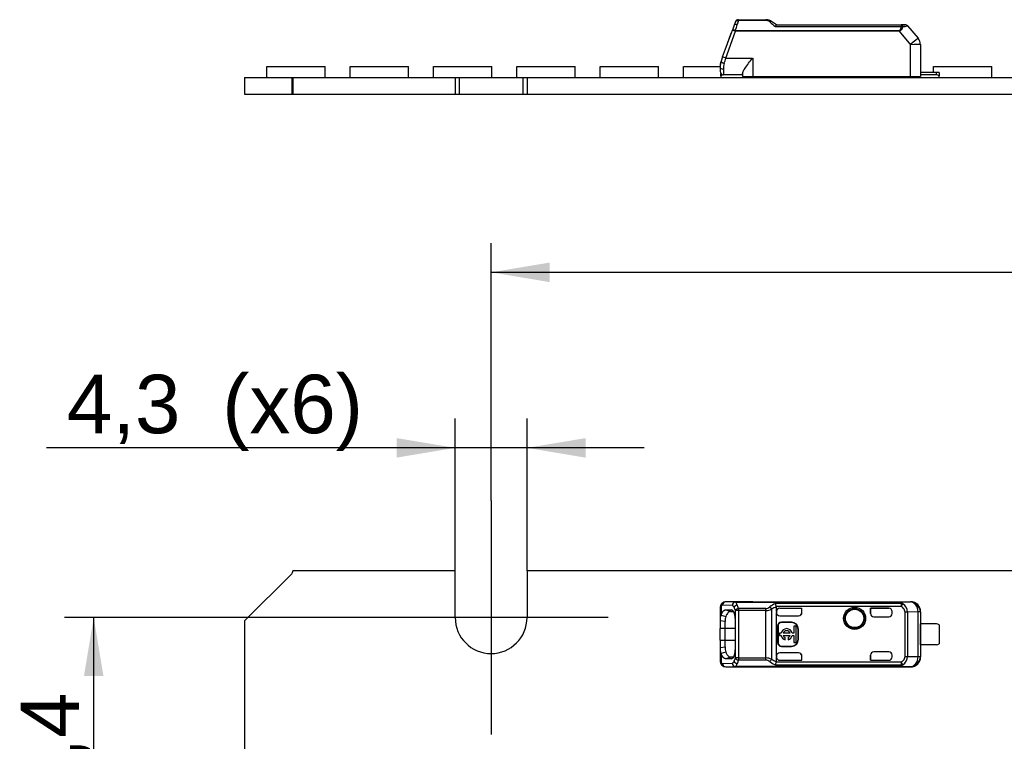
# Model space of a CAD drawing. Header units: millimetres. Extents: x 7 to 819, y 15 to 587.
# Tile 9 of 28: x 125 to 184, y 437 to 480. Entities that reach past the tile are written whole.
import ezdxf
from ezdxf.enums import TextEntityAlignment as Align
from ezdxf.lldxf.tags import DXFTag

# ---------------------------------------------------------------- set-up
doc = ezdxf.new("R2010")
doc.units = ezdxf.units.MM
doc.layers.add('Default', color=7, linetype='Continuous')
doc.layers.add('LINLED_560X24MM_', color=7, linetype='Continuous')
doc.styles.add('SEACAD_Arial', font='arial.ttf')
tags = doc.linetypes.add('CENTER2', pattern=[28.575, 19.05, -3.175, 3.175, -3.175]).pattern_tags.tags
tags[10:11] = [DXFTag(74, 4), DXFTag(75, 0), DXFTag(340, '0'), DXFTag(46, 0.0), DXFTag(50, 0.0), DXFTag(44, 0.0), DXFTag(45, 0.0)]
tags[8:9] = [DXFTag(74, 4), DXFTag(75, 0), DXFTag(340, '0'), DXFTag(46, 0.0), DXFTag(50, 0.0), DXFTag(44, 0.0), DXFTag(45, 0.0)]
tags[6:7] = [DXFTag(74, 4), DXFTag(75, 0), DXFTag(340, '0'), DXFTag(46, 0.0), DXFTag(50, 0.0), DXFTag(44, 0.0), DXFTag(45, 0.0)]
tags[4:5] = [DXFTag(74, 4), DXFTag(75, 0), DXFTag(340, '0'), DXFTag(46, 0.0), DXFTag(50, 0.0), DXFTag(44, 0.0), DXFTag(45, 0.0)]
doc.dimstyles.new('ISO', dxfattribs={"dimtxt": 3.5, "dimasz": 3.5, "dimexe": 1.75, "dimexo": 0, "dimgap": 0.875, "dimtad": 1, "dimtxsty": 'SEACAD_Arial', "dimblk1": '_SE_FILLED', "dimblk2": '_SE_FILLED', "dimsah": 1, "dimcen": 1.75, "dimadec": 0, "dimazin": 0, "dimtfac": 0.5, "dimtdec": 3, "dimtmove": 0, "dimatfit": 3, "dimfxl": 1, "dimarcsym": 0})

# ---------------------------------------------------------------- blocks, each defined once
blk = doc.blocks.new('SEANNOT_GROUP')
at = {"layer": 'Default', "color": 7, "linetype": 'CENTER2'}
for p, q in [((153.492, 451.125), (153.492, 437.125)), ((160.492, 444.125), (146.492, 444.125))]:
    blk.add_line(p, q, dxfattribs=at)
blk = doc.blocks.new('SE1')
at = {"layer": 'LINLED_560X24MM_', "color": 7, "linetype": 'Continuous'}
for p, q in [((141.565, 446.748), (138.742, 443.925)), ((151.342, 446.925), (141.638, 446.925)), ((151.342, 444.125), (151.342, 446.925)), ((276.342, 446.925), (155.642, 446.925)), ((155.642, 446.925), (155.642, 444.125)), ((167.252, 444.825), (167.252, 444.271)), ((167.928, 444.852), (167.346, 444.866)), ((168.116, 445.052), (167.534, 445.065)), ((169.141, 445.065), (167.534, 445.065)), ((168.116, 445.052), (168.116, 445.046)), ((168.116, 445.052), (177.904, 445.052)), ((168.116, 445.046), (177.904, 445.046)), ((169.142, 445.075), (169.142, 445.065)), ((169.142, 445.075), (178.588, 445.075)), ((178.032, 444.961), (170.498, 444.961)), ((178.032, 444.781), (170.557, 444.781)), ((170.559, 444.481), (170.559, 444.763)), ((178.576, 445.059), (177.904, 445.052)), ((177.904, 445.046), (177.904, 445.052)), ((178.032, 444.961), (178.032, 444.781)), ((178.032, 444.781), (178.118, 444.947)), ((178.578, 445.059), (178.588, 445.075)), ((167.192, 444.669), (167.192, 443.922)), ((167.252, 444.27), (167.534, 444.197)), ((167.537, 444.59), (167.865, 444.588)), ((167.537, 444.59), (167.82, 444.488)), ((167.82, 444.488), (167.986, 444.487)), ((167.939, 444.561), (167.865, 444.588)), ((168.108, 441.71), (168.108, 444.541)), ((168.296, 444.541), (168.108, 444.541)), ((169.936, 444.667), (168.296, 444.667)), ((168.296, 444.667), (168.296, 444.541)), ((169.936, 444.541), (168.296, 444.541)), ((168.296, 444.541), (168.296, 441.71)), ((169.936, 444.541), (169.936, 444.667)), ((169.936, 441.709), (169.936, 444.541)), ((170.276, 444.618), (170.276, 441.632)), ((170.559, 444.481), (170.559, 444.435)), ((170.559, 441.815), (170.559, 444.435)), ((170.759, 444.681), (172.092, 444.681)), ((170.759, 444.681), (170.759, 444.68)), ((170.759, 444.68), (172.089, 444.68)), ((170.759, 444.235), (171.892, 444.235)), ((172.092, 444.681), (172.089, 444.68)), ((172.089, 444.43), (172.089, 444.68)), ((172.089, 444.43), (172.092, 444.435)), ((172.092, 444.435), (172.092, 444.681)), ((176.192, 444.681), (176.192, 444.375)), ((177.292, 444.681), (176.192, 444.681)), ((176.192, 444.681), (176.195, 444.68)), ((176.192, 444.375), (176.195, 444.375)), ((176.195, 444.375), (176.195, 444.68)), ((176.195, 444.68), (177.292, 444.68)), ((176.392, 444.175), (177.292, 444.175)), ((177.292, 444.68), (177.292, 444.681)), ((177.492, 444.375), (177.492, 444.481)), ((178.26, 441.798), (178.26, 444.452)), ((178.413, 444.452), (178.26, 444.452)), ((179.035, 444.459), (178.413, 444.452)), ((178.413, 444.452), (178.413, 441.798)), ((179.175, 444.459), (179.035, 444.459)), ((179.035, 441.792), (179.035, 444.459)), ((179.192, 444.475), (179.175, 444.459)), ((179.175, 444.459), (179.175, 441.792)), ((179.192, 444.475), (179.192, 443.75)), ((138.742, 443.925), (138.742, 425.925)), ((167.492, 443.881), (167.192, 443.922)), ((167.192, 443.922), (167.192, 443.475)), ((167.492, 443.475), (167.492, 443.881)), ((168.088, 443.975), (168.088, 442.275)), ((170.659, 443.625), (170.632, 443.625)), ((170.632, 443.625), (170.632, 442.625)), ((170.659, 443.625), (170.659, 442.625)), ((170.859, 443.852), (170.859, 443.825)), ((171.459, 443.852), (170.859, 443.852)), ((171.459, 443.825), (170.859, 443.825)), ((171.459, 443.825), (171.459, 443.852)), ((171.74, 443.619), (171.607, 443.619)), ((171.607, 443.619), (171.607, 443.191)), ((171.74, 442.631), (171.74, 443.619)), ((179.19, 442.5), (179.19, 443.75)), ((180.142, 443.75), (179.19, 443.75)), ((180.292, 443.7), (180.292, 442.55)), ((167.492, 443.475), (167.192, 443.475)), ((167.192, 442.775), (167.192, 443.475)), ((168.088, 443.475), (167.492, 443.475)), ((167.492, 442.775), (167.492, 443.475)), ((170.843, 443.191), (170.74, 443.191)), ((170.74, 443.191), (170.74, 443.059)), ((170.74, 443.059), (170.843, 443.059)), ((171.38, 443.191), (170.967, 443.191)), ((170.967, 443.059), (171.38, 443.059)), ((171.607, 443.191), (171.505, 443.191)), ((171.505, 443.059), (171.607, 443.059)), ((171.607, 443.059), (171.607, 442.631)), ((171.885, 443.425), (171.859, 443.425)), ((171.859, 442.825), (171.859, 443.425)), ((171.885, 442.825), (171.885, 443.425)), ((167.192, 442.775), (167.492, 442.775)), ((167.192, 442.775), (167.192, 442.328)), ((167.492, 442.775), (168.088, 442.775)), ((167.492, 442.369), (167.492, 442.775)), ((170.632, 442.625), (170.659, 442.625)), ((170.859, 442.425), (170.859, 442.399)), ((170.859, 442.425), (171.459, 442.425)), ((170.859, 442.399), (171.459, 442.399)), ((171.091, 442.798), (171.091, 442.925)), ((171.257, 442.925), (171.257, 442.798)), ((171.459, 442.399), (171.459, 442.425)), ((171.607, 442.631), (171.74, 442.631)), ((171.859, 442.825), (171.885, 442.825)), ((180.142, 442.5), (179.19, 442.5)), ((179.192, 442.5), (179.192, 441.775)), ((167.192, 442.328), (167.492, 442.369)), ((167.192, 442.329), (167.192, 441.581)), ((167.534, 442.054), (167.252, 441.981)), ((167.252, 441.98), (167.252, 441.425)), ((170.559, 441.815), (170.559, 441.77)), ((171.892, 442.015), (170.759, 442.015)), ((172.089, 441.57), (172.089, 441.824)), ((172.092, 441.815), (172.089, 441.824)), ((172.092, 441.57), (172.092, 441.815)), ((176.195, 441.875), (176.192, 441.875)), ((176.192, 441.875), (176.192, 441.57)), ((176.195, 441.57), (176.195, 441.875)), ((177.292, 442.075), (176.392, 442.075)), ((177.492, 441.77), (177.492, 441.875)), ((167.346, 441.385), (167.928, 441.399)), ((167.866, 441.663), (167.537, 441.66)), ((167.82, 441.762), (167.538, 441.66)), ((167.988, 441.764), (167.82, 441.762)), ((167.865, 441.663), (167.92, 441.682)), ((168.296, 441.71), (168.108, 441.71)), ((168.296, 441.71), (168.296, 441.584)), ((168.296, 441.709), (169.936, 441.709)), ((169.936, 441.584), (168.296, 441.584)), ((170.499, 441.29), (178.032, 441.29)), ((170.559, 441.487), (170.557, 441.469)), ((170.557, 441.469), (178.032, 441.469)), ((170.559, 441.487), (170.559, 441.77)), ((170.759, 441.57), (172.089, 441.57)), ((170.759, 441.57), (170.759, 441.57)), ((170.759, 441.57), (172.092, 441.57)), ((172.092, 441.57), (172.089, 441.57)), ((176.192, 441.57), (176.195, 441.57)), ((176.192, 441.57), (177.292, 441.57)), ((176.195, 441.57), (177.292, 441.57)), ((177.292, 441.57), (177.292, 441.57)), ((178.032, 441.469), (178.032, 441.29)), ((178.118, 441.304), (178.032, 441.469)), ((178.26, 441.798), (178.413, 441.798)), ((178.413, 441.798), (179.035, 441.792)), ((179.035, 441.792), (179.175, 441.792)), ((179.175, 441.792), (179.192, 441.775)), ((167.534, 441.185), (168.116, 441.199)), ((167.534, 441.185), (169.141, 441.185)), ((168.116, 441.204), (168.116, 441.199)), ((168.116, 441.204), (177.904, 441.204)), ((177.904, 441.199), (168.116, 441.199)), ((169.142, 441.185), (169.142, 441.175)), ((169.142, 441.175), (178.588, 441.175)), ((177.904, 441.199), (177.904, 441.204)), ((177.904, 441.199), (178.576, 441.192)), ((178.588, 441.175), (178.578, 441.192))]:
    blk.add_line(p, q, dxfattribs=at)
for radius in [0.657, 0.586, 0.552, 0.55]:
    blk.add_circle((175.242, 444.075), radius, dxfattribs=at)
for centre, radius, start, end in [((141.388, 446.925), 0.25, 315, 360), ((167.418, 444.849), 0.167, 132.13139, 188.16087), ((167.536, 444.732), 0.333, 89.16727, 133.98325), ((167.541, 444.871), 0.195, 92.0033, 181.51183), ((168.134, 444.84), 0.207, 95.14805, 176.89204), ((167.724, 444.572), 0.346, 26.17125, 53.85882), ((168.281, 444.636), 0.262, 102.95331, 160.27941), ((167.842, 444.744), 0.408, 21.24148, 47.86101), ((167.04, 444.38), 1.288, 12.85987, 23.40718), ((169.916, 445.034), 0.368, 273.1487, 312.17974), ((170.989, 443.753), 1.303, 112.115, 129.33242), ((171.044, 443.465), 1.386, 110.51311, 123.67494), ((170.088, 444.726), 0.473, 6.78592, 29.79899), ((178.041, 444.747), 0.213, 68.96315, 92.44927), ((177.83, 444.439), 0.583, 1.24518, 60.41511), ((178.575, 444.459), 0.6, 0.00436, 89.8384), ((167.923, 443.976), 0.733, 156.21905, 184.19615), ((168.606, 443.892), 1.114, 164.12524, 180.58266), ((167.209, 444.287), 0.934, 15.76223, 27.93192), ((168.326, 444.419), 0.249, 96.82978, 150.72481), ((169.926, 445.37), 0.829, 270.69368, 294.97104), ((177.292, 444.375), 0.2, 270, 0), ((153.492, 444.125), 2.15, 180, 0), ((170.859, 443.625), 0.226, 90, 180), ((170.859, 443.625), 0.2, 90, 180), ((171.459, 443.425), 0.426, 0, 90), ((171.459, 443.425), 0.4, 0, 90), ((180.142, 443.5), 0.25, 53.1301, 90), ((171.174, 443.125), 0.337, 11.32726, 168.67274), ((171.174, 443.125), 0.337, 191.32726, 255.79581), ((171.174, 443.125), 0.217, 17.78466, 162.21534), ((171.174, 443.125), 0.217, 197.78466, 247.56802), ((171.174, 443.125), 0.337, 284.20419, 348.67274), ((171.174, 443.125), 0.217, 292.43198, 342.21534), ((170.859, 442.625), 0.226, 180, 270), ((170.859, 442.625), 0.2, 180, 270), ((171.459, 442.825), 0.4, 270, 0), ((171.459, 442.825), 0.426, 270, 0), ((180.142, 442.75), 0.25, 270, 306.8699), ((167.921, 442.275), 0.731, 175.77317, 203.78079), ((168.469, 442.34), 0.978, 178.26847, 197.0288), ((177.292, 441.875), 0.2, 0, 90), ((167.536, 441.518), 0.333, 226.04361, 270.82722), ((167.541, 441.38), 0.195, 178.48003, 268.00094), ((167.724, 441.678), 0.346, 306.12971, 333.83769), ((168.134, 441.41), 0.207, 183.11467, 264.83661), ((167.209, 441.963), 0.934, 332.08167, 344.248), ((168.281, 441.614), 0.262, 199.73277, 257.04525), ((168.326, 441.831), 0.249, 209.26442, 263.18168), ((167.842, 441.507), 0.409, 312.16044, 338.76026), ((167.037, 441.872), 1.292, 336.61297, 347.13043), ((88.479, 441.67), 81.457, 359.93915, 0.02756), ((169.925, 440.875), 0.835, 65.11375, 89.21962), ((169.917, 441.22), 0.364, 47.61196, 87.05905), ((169.901, 441.813), 0.416, 308.94014, 334.24073), ((170.976, 442.479), 1.282, 230.58348, 248.14167), ((171.061, 442.817), 1.421, 236.48938, 249.32012), ((169.727, 441.639), 0.848, 335.66442, 348.41958), ((178.041, 441.503), 0.213, 267.55047, 291.03534), ((177.832, 441.81), 0.581, 299.46932, 358.87181), ((178.575, 441.792), 0.6, 270.167, 359.99564)]:
    blk.add_arc(centre, radius, start, end, dxfattribs=at)
for centre, major_axis, ratio, start_param, end_param in [((167.344, 443.965), (0, -0.9), 0.34204, 3.132977, 3.443088), ((168.116, 444.852), (-0.005, -0.2), 0.939661, 3.16702, 4.734915), ((169.142, 444.475), (0, -0.6), 0.999962, 3.141593, 3.321417), ((178.575, 444.459), (0.006, -0.6), 0.766027, 1.56283, 3.125796), ((178.592, 444.475), (-0.424, -0.424), 0.999924, 2.356233, 3.933355), ((167.392, 444.669), (-0.2, 0), 0.754543, 6.092026, 6.283031), ((170.759, 444.481), (0, -0.2), 0.999994, 3.140535, 4.712389), ((170.759, 444.48), (0, -0.2), 0.999994, 3.140004, 4.712389), ((170.759, 444.435), (0, -0.2), 0.999848, 4.712389, 6.283185), ((171.892, 444.435), (-0.141, -0.141), 0.999695, 0.785246, 2.356347), ((171.889, 444.433), (-0.141, -0.141), 0.999695, 1.570796, 2.343651), ((176.392, 444.375), (0.2, 0), 0.999848, 3.141593, 4.712389), ((176.395, 444.375), (0.2, 0), 0.999848, 3.141593, 4.712389), ((177.292, 444.481), (0, -0.2), 0.999994, 1.570796, 3.141593), ((177.292, 444.48), (0, -0.2), 0.999994, 1.570796, 3.141593), ((170.759, 441.815), (0, 0.2), 0.999848, 0, 1.570796), ((171.892, 441.815), (-0.141, 0.141), 0.999695, 3.926839, 5.497939), ((171.889, 441.818), (-0.141, 0.141), 0.999695, 3.9588, 4.712389), ((176.392, 441.875), (0.2, 0), 0.999848, 1.570796, 3.141593), ((176.395, 441.875), (0.2, 0), 0.999848, 1.570796, 3.141593), ((167.392, 441.581), (0.2, 0), 0.754543, 3.141566, 3.269979), ((167.44, 441.425), (0.134, 0.148), 0.8975, 2.254603, 3.141227), ((167.344, 442.287), (0.001, 0.902), 0.342128, 2.840741, 3.150375), ((168.116, 441.399), (0.005, -0.2), 0.939661, 4.689876, 6.257716), ((170.759, 441.77), (0, 0.2), 0.999994, 1.570796, 3.141593), ((170.759, 441.77), (0, 0.2), 0.999994, 1.570796, 3.141593), ((177.292, 441.77), (0, 0.2), 0.999994, 3.141593, 4.712389), ((177.292, 441.77), (0, 0.2), 0.999994, 3.141593, 4.712389), ((178.575, 441.792), (-0.006, -0.6), 0.766027, 0.015856, 1.578763), ((178.592, 441.775), (-0.424, 0.424), 0.999924, 2.349833, 3.926953), ((169.142, 441.775), (0, -0.6), 0.999962, 6.103357, 6.283185)]:
    blk.add_ellipse(centre, major_axis=major_axis, ratio=ratio, start_param=start_param, end_param=end_param, dxfattribs=at)
for points, degree, knots in [([(167.252, 444.825), (167.244, 444.818), (167.228, 444.805), (167.211, 444.778), (167.2, 444.747), (167.193, 444.711), (167.192, 444.683), (167.192, 444.669)], 3, [0, 0, 0, 0, 0.20636, 0.408491, 0.607418, 0.804218, 1, 1, 1, 1]), ([(167.308, 444.975), (167.289, 444.955), (167.255, 444.92), (167.218, 444.848), (167.207, 444.797), (167.202, 444.767)], 3, [0, 0, 0, 0, 0.222364, 0.4647431, 0.7741621, 0.7741621, 0.7741621, 0.7741621]), ([(177.904, 445.052), (177.919, 445.051), (177.947, 445.051), (177.984, 445.046), (178.017, 445.038), (178.052, 445.024), (178.088, 444.997), (178.107, 444.965), (178.118, 444.947)], 3, [0, 0, 0, 0, 0.120723, 0.235221, 0.34634, 0.457185, 0.682198, 1, 1, 1, 1]), ([(178.032, 444.961), (178.03, 444.972), (178.026, 444.994), (178.01, 445.017), (177.985, 445.033), (177.95, 445.043), (177.919, 445.045), (177.904, 445.046)], 3, [0, 0, 0, 0, 0.272042, 0.497908, 0.684926, 0.845835, 1, 1, 1, 1]), ([(167.82, 444.488), (167.82, 444.488), (167.792, 444.488), (167.739, 444.475), (167.664, 444.416), (167.596, 444.325), (167.555, 444.239), (167.534, 444.197)], 3, [0, 0, 0, 0, 0.000046, 0.262507, 0.516593, 0.762391, 1, 1, 1, 1]), ([(167.865, 444.588), (167.958, 444.58), (168.023, 444.405), (168.088, 444.23), (168.088, 443.975)], 2, [0, 0, 0, 0.5, 0.5, 1, 1, 1]), ([(167.537, 441.66), (167.458, 441.659), (167.382, 441.744), (167.308, 441.827), (167.252, 441.98)], 2, [0, 0, 0, 0.5, 0.5, 1, 1, 1]), ([(167.534, 442.054), (167.544, 442.032), (167.565, 441.987), (167.599, 441.928), (167.637, 441.874), (167.677, 441.827), (167.722, 441.791), (167.769, 441.767), (167.803, 441.764), (167.82, 441.762)], 3, [0, 0, 0, 0, 0.117572, 0.243562, 0.37798, 0.520832, 0.672119, 0.831843, 1, 1, 1, 1]), ([(168.088, 442.275), (168.086, 442.023), (168.023, 441.845), (167.96, 441.666), (167.866, 441.662)], 2, [0, 0, 0, 0.5, 0.5, 1, 1, 1]), ([(167.192, 441.581), (167.193, 441.564), (167.194, 441.529), (167.204, 441.487), (167.222, 441.451), (167.242, 441.434), (167.252, 441.425)], 3, [0, 0, 0, 0, 0.244652, 0.491458, 0.742562, 1, 1, 1, 1]), ([(167.202, 441.483), (167.207, 441.453), (167.219, 441.401), (167.252, 441.336), (167.279, 441.305), (167.291, 441.293)], 3, [0.2425454, 0.2425454, 0.2425454, 0.2425454, 0.5367614, 0.7793439, 0.9318102, 0.9318102, 0.9318102, 0.9318102]), ([(178.118, 441.304), (178.11, 441.29), (178.097, 441.266), (178.071, 441.24), (178.039, 441.219), (177.986, 441.202), (177.932, 441.2), (177.904, 441.199)], 3, [0, 0, 0, 0, 0.225106, 0.406821, 0.546306, 0.765172, 1, 1, 1, 1]), ([(177.904, 441.204), (177.915, 441.205), (177.936, 441.206), (177.964, 441.212), (177.987, 441.219), (178.005, 441.23), (178.019, 441.245), (178.028, 441.265), (178.031, 441.281), (178.032, 441.29)], 3, [0, 0, 0, 0, 0.110474, 0.221192, 0.340028, 0.473427, 0.625996, 0.800833, 1, 1, 1, 1])]:
    blk.add_open_spline(points, degree=degree, knots=knots, dxfattribs=at)
blk.add_rational_spline([(170.163, 444.761), (170.209, 444.727), (170.25, 444.676), (170.276, 444.618)], [1.03323215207, 0.973772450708, 0.994102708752, 1.0942229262], degree=3, dxfattribs=at)
for points, degree in [([(170.557, 444.781), (170.558, 444.779), (170.558, 444.775), (170.559, 444.769), (170.559, 444.765), (170.559, 444.763)], 3), ([(178.26, 444.452), (178.259, 444.496), (178.241, 444.578), (178.161, 444.695), (178.08, 444.755), (178.032, 444.781)], 3), ([(167.252, 444.271), (167.369, 444.59), (167.537, 444.59)], 2), ([(178.032, 441.469), (178.08, 441.495), (178.161, 441.555), (178.241, 441.672), (178.259, 441.755), (178.26, 441.798)], 3)]:
    blk.add_open_spline(points, degree=degree, dxfattribs=at)
blk = doc.blocks.new('SE2')
at = {"layer": 'LINLED_560X24MM_', "color": 7, "linetype": 'Continuous'}
for p, q in [((168.035, 479.55), (167.928, 479.257)), ((168.108, 479.752), (168.035, 479.55)), ((168.296, 479.84), (168.222, 479.593)), ((168.296, 479.884), (169.936, 479.884)), ((168.296, 479.884), (168.296, 479.84)), ((169.936, 479.84), (168.296, 479.84)), ((169.936, 479.84), (169.936, 479.884)), ((170.559, 479.584), (170.276, 479.778)), ((170.557, 479.584), (178.032, 479.584)), ((178.032, 479.584), (178.26, 479.584)), ((178.032, 479.584), (178.032, 479.473)), ((178.255, 479.584), (178.036, 479.584)), ((178.413, 479.513), (179.035, 478.771)), ((167.346, 477.659), (167.928, 479.257)), ((167.534, 477.593), (168.116, 479.191)), ((167.537, 478.183), (167.865, 479.085)), ((168.116, 479.234), (168.116, 479.191)), ((168.116, 479.234), (177.904, 479.234)), ((177.904, 479.191), (168.116, 479.191)), ((170.499, 479.473), (178.032, 479.473)), ((177.904, 479.191), (177.904, 479.234)), ((177.904, 479.191), (178.576, 478.39)), ((178.588, 476.484), (178.578, 478.391)), ((179.175, 478.391), (179.192, 476.484)), ((167.346, 477.659), (167.252, 477.401)), ((167.534, 477.593), (169.141, 477.593)), ((169.142, 477.592), (169.142, 476.484)), ((140.075, 477.084), (143.575, 477.084)), ((140.075, 476.434), (140.075, 477.084)), ((143.575, 476.434), (143.575, 477.084)), ((145.06, 477.084), (148.56, 477.084)), ((145.06, 476.434), (145.06, 477.084)), ((148.56, 476.434), (148.56, 477.084)), ((150.045, 477.084), (153.545, 477.084)), ((150.045, 476.434), (150.045, 477.084)), ((153.545, 476.434), (153.545, 477.084)), ((155.03, 477.084), (158.53, 477.084)), ((155.03, 476.434), (155.03, 477.084)), ((158.53, 476.434), (158.53, 477.084)), ((160.015, 477.084), (163.515, 477.084)), ((160.015, 476.434), (160.015, 477.084)), ((163.515, 476.434), (163.515, 477.084)), ((165, 477.084), (167.193, 477.084)), ((165, 476.434), (165, 477.084)), ((167.192, 477.059), (167.192, 476.784)), ((167.242, 476.534), (167.242, 476.652)), ((167.392, 476.928), (167.392, 476.584)), ((168.542, 476.584), (167.392, 476.584)), ((168.542, 476.671), (168.542, 476.484)), ((180.142, 476.734), (179.19, 476.734)), ((180.142, 476.584), (179.191, 476.584)), ((179.955, 477.084), (183.455, 477.084)), ((179.955, 476.734), (179.955, 477.084)), ((180.142, 476.584), (180.142, 476.734)), ((180.292, 476.734), (180.142, 476.734)), ((180.292, 476.734), (180.292, 476.534)), ((183.455, 476.434), (183.455, 477.084)), ((138.742, 476.434), (138.742, 475.434)), ((138.742, 476.434), (141.565, 476.434)), ((141.565, 476.434), (141.565, 475.434)), ((141.565, 476.434), (141.638, 476.434)), ((141.638, 476.434), (141.638, 475.434)), ((141.638, 476.434), (151.342, 476.434)), ((151.342, 476.434), (151.342, 475.434)), ((151.342, 476.434), (151.592, 476.434)), ((151.592, 476.434), (151.592, 475.434)), ((151.592, 476.434), (155.392, 476.434)), ((155.392, 476.434), (155.392, 475.434)), ((155.392, 476.434), (155.642, 476.434)), ((155.642, 476.434), (155.642, 475.434)), ((155.642, 476.434), (276.342, 476.434)), ((167.242, 476.534), (167.242, 476.434)), ((168.542, 476.484), (169.142, 476.484)), ((168.942, 476.434), (168.942, 476.484)), ((169.142, 476.484), (178.588, 476.484)), ((169.592, 476.434), (169.542, 476.484)), ((169.671, 476.484), (169.671, 476.434)), ((170.495, 476.484), (170.5, 476.471)), ((173.485, 476.434), (173.485, 476.484)), ((174.97, 476.434), (174.97, 476.484)), ((178.242, 476.484), (178.242, 476.434)), ((178.588, 476.484), (179.192, 476.484)), ((180.292, 476.434), (180.292, 476.534)), ((138.742, 475.434), (141.565, 475.434)), ((141.565, 475.434), (141.638, 475.434)), ((141.638, 475.434), (151.342, 475.434)), ((151.342, 475.434), (151.592, 475.434)), ((151.592, 475.434), (155.392, 475.434)), ((155.392, 475.434), (155.642, 475.434)), ((155.642, 475.434), (276.342, 475.434))]:
    blk.add_line(p, q, dxfattribs=at)
for centre, radius, start, end in [((168.296, 479.684), 0.2, 90, 159.92815), ((58.338, 512.088), 114.588, 343.33885, 343.52574), ((169.936, 479.285), 0.599, 71.04492, 90.03494), ((169.932, 479.487), 0.353, 49.12388, 89.29242), ((169.953, 479.326), 0.555, 55.37796, 71.3317), ((184.066, 496.088), 21.451, 229.59573, 230.76636), ((177.123, 485.593), 6.216, 279.21123, 281.92497), ((178.26, 479.384), 0.2, 40.00015, 90.00001), ((178.255, 479.387), 0.196, 39.33532, 82.53976), ((177.123, 485.593), 6.216, 281.92497, 281.9788), ((177.998, 479.043), 0.431, 73.93431, 85.52994), ((178.575, 478.385), 0.6, 0.5, 40), ((168.192, 477.059), 1, 160.01368, 179.98397), ((168.352, 477.02), 1.161, 161.34057, 178.37949), ((165.378, 471.81), 6.172, 69.55072, 71.40328), ((168.635, 476.927), 1.243, 163.97974, 179.95419), ((144.984, 483.992), 23.441, 343.33585, 344.15791), ((167.392, 476.784), 0.2, 180, 269.9999), ((167.392, 476.334), 0.25, 90, 126.8699), ((180.142, 476.334), 0.25, 53.1301, 90), ((170.292, 477.034), 0.6, 270, 290.29638), ((170.292, 477.034), 0.6, 290.29647, 293.55646), ((178.242, 477.034), 0.6, 246.44354, 270)]:
    blk.add_arc(centre, radius, start, end, dxfattribs=at)
for centre, major_axis, ratio, start_param, end_param in [((178.032, 479.384), (0, -0.2), 0.460757, 1.946347, 3.141593), ((168.116, 479.189), (0.188, -0.068), 0.0082, 1.573739, 3.141593), ((178.575, 478.385), (-0.46, -0.386), 0.006685, 3.141593, 4.704499), ((178.575, 478.385), (0.6, 0.005), 0.008726, 0, 1.567882), ((167.44, 477.333), (-0.188, 0.068), 0.296455, 0.000052, 1.678492), ((167.392, 477.059), (0.2, 0), 0.65625, 3.141566, 4.71239)]:
    blk.add_ellipse(centre, major_axis=major_axis, ratio=ratio, start_param=start_param, end_param=end_param, dxfattribs=at)
for points in [[(168.222, 479.593), (168.141, 479.61), (168.05, 479.591), (168.035, 479.55)], [(170.276, 479.778), (170.252, 479.795), (170.206, 479.783), (170.163, 479.754)], [(170.557, 479.584), (170.538, 479.584), (170.519, 479.539), (170.499, 479.473)], [(178.283, 479.581), (178.283, 479.582), (178.28, 479.583), (178.272, 479.584)]]:
    blk.add_open_spline(points, degree=3, dxfattribs=at)
for points, knots in [([(168.108, 479.752), (168.119, 479.783), (168.144, 479.809), (168.212, 479.84), (168.254, 479.846), (168.296, 479.84)], [0, 0, 0, 0, 0.5, 0.5, 1, 1, 1, 1]), ([(168.116, 479.234), (168.068, 479.248), (168.021, 479.258), (167.952, 479.267), (167.931, 479.266), (167.928, 479.257)], [0, 0, 0, 0, 0.5, 0.5, 1, 1, 1, 1]), ([(177.904, 479.234), (177.915, 479.238), (177.936, 479.244), (177.964, 479.265), (177.987, 479.293), (178.005, 479.329), (178.019, 479.371), (178.028, 479.42), (178.031, 479.455), (178.032, 479.473)], [0, 0, 0, 0, 0.110474, 0.221192, 0.340028, 0.473427, 0.625996, 0.800833, 1, 1, 1, 1]), ([(178.118, 479.457), (178.1, 479.397), (178.074, 479.313), (177.986, 479.222), (177.932, 479.201), (177.904, 479.191)], [0, 0, 0, 0, 0.545028, 0.76451, 1, 1, 1, 1]), ([(168.542, 476.671), (168.542, 476.702), (168.555, 476.742), (168.575, 476.787), (168.601, 476.843), (168.64, 476.908), (168.685, 476.976), (168.748, 477.071), (168.823, 477.175), (168.902, 477.28), (168.978, 477.381), (169.058, 477.485), (169.138, 477.588), (169.139, 477.589), (169.14, 477.59), (169.141, 477.592)], [0, 0, 0, 0, 0.173899, 0.173899, 0.173899, 0.392977, 0.392977, 0.392977, 0.700946, 0.700946, 0.700946, 0.996346, 0.996346, 0.996346, 1, 1, 1, 1])]:
    blk.add_open_spline(points, degree=3, knots=knots, dxfattribs=at)
blk.add_rational_spline([(170.266, 479.784), (170.27, 479.782), (170.273, 479.781), (170.276, 479.778)], [1.05999781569, 1.07012431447, 1.08153268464, 1.0942229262], degree=3, dxfattribs=at)
blk = doc.blocks.new('DMBLK7')
at = {"layer": 'Default', "linetype": 'Continuous'}
for points in [[(156.992, 465.358), (153.492, 464.775), (156.992, 464.191)], [(274.992, 465.358), (274.992, 464.191), (278.492, 464.775)]]:
    blk.add_hatch(color=7, dxfattribs=at).paths.add_polyline_path(points)
at = {"layer": 'Default', "color": 7, "linetype": 'Continuous'}
for p, q in [((153.492, 451.125), (153.492, 466.525)), ((278.492, 451.125), (278.492, 466.525)), ((153.492, 464.775), (278.492, 464.775))]:
    blk.add_line(p, q, dxfattribs=at)
at = {"layer": 'Default', "color": 7, "linetype": 'Continuous', "style": 'SEACAD_Arial'}
blk.add_text('125', height=3.5, dxfattribs=at).set_placement((211.883, 469.15), align=Align.TOP_LEFT)
blk = doc.blocks.new('_SE_FILLED')
at = {"color": 0}
blk.add_line((0, 0), (-1, 0), dxfattribs=at)
blk.add_solid([(0, 0), (-1, -0.1665), (-1, 0.1665), (0, 0)], dxfattribs=at)
blk = doc.blocks.new('DMBLK20')
at = {"layer": 'Default', "linetype": 'Continuous'}
for points in [[(129.133, 440.625), (130.3, 440.625), (129.717, 444.125)], [(129.133, 429.225), (129.717, 425.725), (130.3, 429.225)]]:
    blk.add_hatch(color=7, dxfattribs=at).paths.add_polyline_path(points)
at = {"layer": 'Default', "color": 7, "linetype": 'Continuous'}
for p, q in [((146.492, 444.125), (127.967, 444.125)), ((129.717, 425.725), (129.717, 444.125)), ((208.992, 425.725), (127.967, 425.725))]:
    blk.add_line(p, q, dxfattribs=at)
at = {"layer": 'Default', "color": 7, "linetype": 'Continuous', "style": 'SEACAD_Arial'}
blk.add_text('18,4', height=3.5, rotation=90, dxfattribs=at).set_placement((125.342, 430.132), align=Align.TOP_LEFT)
blk = doc.blocks.new('DMBLK25')
at = {"layer": 'Default', "linetype": 'Continuous'}
for points in [[(147.842, 454.858), (147.842, 453.691), (151.342, 454.275)], [(159.142, 454.858), (155.642, 454.275), (159.142, 453.691)]]:
    blk.add_hatch(color=7, dxfattribs=at).paths.add_polyline_path(points)
at = {"layer": 'Default', "color": 7, "linetype": 'Continuous'}
for p, q in [((151.342, 446.925), (151.342, 456.025)), ((155.642, 446.925), (155.642, 456.025)), ((162.642, 454.275), (126.885, 454.275))]:
    blk.add_line(p, q, dxfattribs=at)
at = {"layer": 'Default', "color": 7, "linetype": 'Continuous', "style": 'SEACAD_Arial'}
for s, p in [('(x6)', (137.408, 458.65)), ('4,3', (128.11, 458.65))]:
    blk.add_text(s, height=3.5, dxfattribs=at).set_placement(p, align=Align.TOP_LEFT)

msp = doc.modelspace()

# ---------------------------------------------------------------- block references
at = {"layer": 'Default'}
for name in ['SE2', 'SEANNOT_GROUP', 'SE1']:
    msp.add_blockref(name, (0, 0), dxfattribs=at)

# ---------------------------------------------------------------- dimensions: what is measured, and where the dimension line sits
at = {"layer": 'Default', "color": 7, "linetype": 'Continuous'}
for base, p1, p2, angle, picture, middle, dimtype in [((153.492, 464.7745), (153.492, 444.1252), (278.492, 444.1252), 0, 'DMBLK7', (215.992, 464.7745), 161), ((129.7168, 444.1252), (215.992, 425.7252), (153.492, 444.1252), 90, 'DMBLK20', (129.7168, 434.9252), 160)]:
    dim = msp.add_linear_dim(base=base, p1=p1, p2=p2, angle=angle, text='\\A1;<>', dimstyle='ISO', dxfattribs=at)
    dim.commit()
    dim.dimension.update_dxf_attribs({"geometry": picture, "text_midpoint": middle, "dimtype": dimtype})
dim = msp.add_linear_dim(base=(151.342, 454.2745), p1=(155.642, 446.9252), p2=(151.342, 446.9252), text='\\A1;<> (x6)', dimstyle='ISO', dxfattribs=at)
dim.commit()
dim.dimension.update_dxf_attribs({"geometry": 'DMBLK25', "text_midpoint": (146.9266, 454.2745), "dimtype": 160})

doc.saveas('drawing.dxf')
